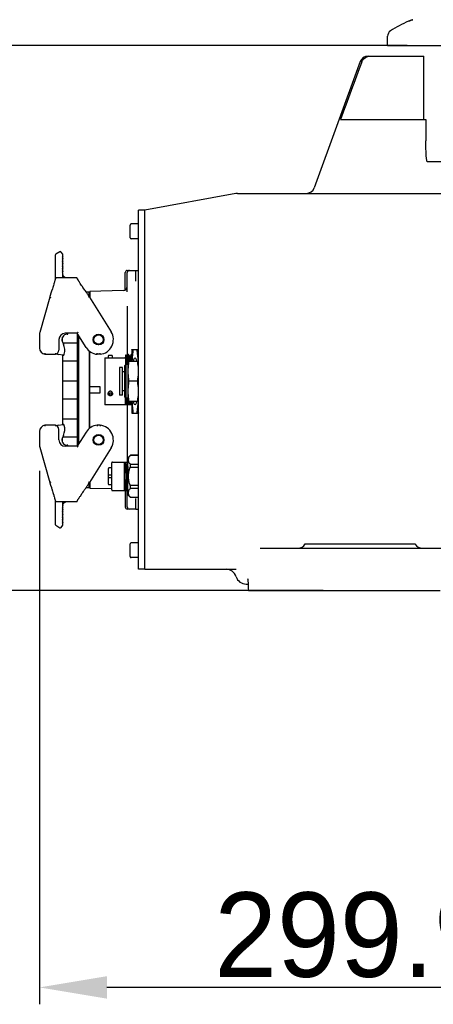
# Model space of a CAD drawing. Header units: millimetres. Extents: x 4086 to 10416, y 123 to 1549.
# Tile 28 of 99: x 6933 to 6982, y 583 to 700. Entities that reach past the tile are written whole.
import ezdxf

# ---------------------------------------------------------------- set-up
doc = ezdxf.new("R2010")
doc.units = ezdxf.units.MM
doc.layers.add('外形图', color=7, linetype='Continuous')
doc.layers.add('尺寸标注', color=7, linetype='Continuous')
doc.styles.add('思源黑', font='SourceHanSansCN-Normal.ttf')
doc.dimstyles.new('尺寸标注_1_4比例中六', dxfattribs={"dimtxt": 10, "dimasz": 8, "dimexe": 2, "dimexo": 1.5, "dimgap": 1, "dimtad": 1, "dimdec": 1, "dimlfac": 4, "dimdsep": 46, "dimtxsty": '思源黑', "dimcen": 0.09, "dimadec": 0, "dimazin": 0, "dimtp": 0.01, "dimtm": 0.01, "dimtfac": 1, "dimtdec": 1, "dimtofl": 0, "dimtmove": 0, "dimatfit": 3, "dimfxl": 1, "dimtolj": 1, "dimarcsym": 0})

# ---------------------------------------------------------------- blocks, each defined once
blk = doc.blocks.new('*D781')
at = {"layer": 'Defpoints', "color": 0}
for p in [(6980.28, 696.58), (6908.77, 632.08), (6959.7, 632.08)]:
    blk.add_point(p, dxfattribs=at)
at = {"layer": '尺寸标注', "color": 0, "lineweight": -2}
for p, q in [((6978.78, 696.58), (6906.77, 696.58)), ((6908.77, 688.58), (6908.77, 640.08)), ((6958.2, 632.08), (6906.77, 632.08))]:
    blk.add_line(p, q, dxfattribs=at)
at = {"layer": '尺寸标注', "color": 0}
for points in [[(6910.11, 688.58), (6907.44, 688.58), (6908.77, 696.58)], [(6907.44, 640.08), (6910.11, 640.08), (6908.77, 632.08)]]:
    blk.add_solid(points, dxfattribs=at)
at = {"layer": '尺寸标注', "color": 0, "insert": (6902.6, 664.03), "char_height": 10, "attachment_point": 5, "rotation": 90, "style": '思源黑'}
blk.add_mtext('\\A1;258', dxfattribs=at)
blk = doc.blocks.new('*D782')
at = {"layer": 'Defpoints', "color": 0}
for p in [(7027.22, 744.58), (6883.24, 632.08), (6959.54, 632.08)]:
    blk.add_point(p, dxfattribs=at)
at = {"layer": '尺寸标注', "color": 0, "lineweight": -2}
for p, q in [((7025.72, 744.58), (6881.24, 744.58)), ((6883.24, 736.58), (6883.24, 640.08)), ((6958.04, 632.08), (6881.24, 632.08))]:
    blk.add_line(p, q, dxfattribs=at)
at = {"layer": '尺寸标注', "color": 0}
for points in [[(6884.57, 736.58), (6881.9, 736.58), (6883.24, 744.58)], [(6881.9, 640.08), (6884.57, 640.08), (6883.24, 632.08)]]:
    blk.add_solid(points, dxfattribs=at)
at = {"layer": '尺寸标注', "color": 0, "insert": (6877.06, 688.06), "char_height": 10, "attachment_point": 5, "rotation": 90, "style": '思源黑'}
blk.add_mtext('\\A1;450', dxfattribs=at)
blk = doc.blocks.new('*D785')
at = {"layer": 'Defpoints', "color": 0}
for p in [(7064.45, 945.7), (6856.6, 632.08), (6970.34, 632.08)]:
    blk.add_point(p, dxfattribs=at)
at = {"layer": '尺寸标注', "color": 0, "lineweight": -2}
for p, q in [((7062.95, 945.7), (6854.6, 945.7)), ((6856.6, 937.7), (6856.6, 640.08)), ((6968.84, 632.08), (6854.6, 632.08))]:
    blk.add_line(p, q, dxfattribs=at)
at = {"layer": '尺寸标注', "color": 0}
for points in [[(6857.93, 937.7), (6855.27, 937.7), (6856.6, 945.7)], [(6855.27, 640.08), (6857.93, 640.08), (6856.6, 632.08)]]:
    blk.add_solid(points, dxfattribs=at)
at = {"layer": '尺寸标注', "color": 0, "insert": (6850.42, 789.19), "char_height": 10, "attachment_point": 5, "rotation": 90, "style": '思源黑'}
blk.add_mtext('\\A1;1256.5', dxfattribs=at)
blk = doc.blocks.new('*D786')
at = {"layer": 'Defpoints', "color": 0}
for p in [(6935.22, 647.74), (7010.2, 627.19), (6935.22, 585.08)]:
    blk.add_point(p, dxfattribs=at)
at = {"layer": '尺寸标注', "color": 0, "lineweight": -2}
for p, q in [((6935.22, 646.24), (6935.22, 583.08)), ((7010.2, 625.69), (7010.2, 583.08)), ((7002.2, 585.08), (6943.22, 585.08))]:
    blk.add_line(p, q, dxfattribs=at)
at = {"layer": '尺寸标注', "color": 0}
for points in [[(6943.22, 586.41), (6943.22, 583.75), (6935.22, 585.08)], [(7002.2, 583.75), (7002.2, 586.41), (7010.2, 585.08)]]:
    blk.add_solid(points, dxfattribs=at)
at = {"layer": '尺寸标注', "color": 0, "insert": (6972.66, 591.26), "char_height": 10, "attachment_point": 5, "style": '思源黑'}
blk.add_mtext('\\A1;299.9', dxfattribs=at)

msp = doc.modelspace()

# ---------------------------------------------------------------- linework, layer by layer
at = {"layer": '外形图', "linetype": 'Continuous'}
for p, q in [((6979.387, 699.612), (6979.414, 699.622)), ((6979.413, 699.622), (6979.387, 699.612)), ((6979.45, 699.635), (6979.413, 699.622)), ((6979.414, 699.622), (6979.45, 699.635)), ((6976.453, 696.577), (6976.453, 697.681)), ((6976.453, 696.577), (7045.134, 696.577)), ((6973.21, 694.669), (6967.775, 679.735)), ((6974.15, 695.327), (6980.755, 695.327)), ((6980.755, 687.827), (6980.755, 695.327)), ((6970.884, 687.827), (6980.974, 687.827)), ((7039.682, 682.827), (6981.132, 682.827)), ((6958.462, 679.057), (6947.7, 677.077)), ((6958.689, 679.077), (7043.056, 679.077)), ((6946.95, 634.577), (6946.95, 677.077)), ((6947.7, 677.077), (6946.95, 677.077)), ((6947.7, 634.577), (6947.7, 677.077)), ((6945.95, 673.827), (6945.95, 675.327)), ((6946.95, 675.452), (6946.075, 675.452)), ((6946.95, 673.702), (6946.075, 673.702)), ((6937.102, 671.766), (6937.102, 668.966)), ((6937.638, 672.171), (6937.16, 671.872)), ((6937.977, 671.865), (6937.811, 672.131)), ((6937.977, 671.7), (6937.927, 671.654)), ((6937.927, 671.654), (6938.022, 671.55)), ((6938.022, 671.55), (6937.927, 671.462)), ((6937.927, 671.462), (6938.022, 671.357)), ((6938.022, 671.357), (6937.927, 671.269)), ((6937.977, 671.7), (6937.977, 671.865)), ((6937.927, 671.269), (6938.022, 671.165)), ((6938.022, 671.165), (6937.927, 671.077)), ((6937.927, 671.077), (6938.022, 670.972)), ((6938.022, 670.972), (6937.927, 670.884)), ((6937.927, 670.884), (6938.022, 670.78)), ((6938.022, 670.78), (6937.927, 670.692)), ((6937.927, 670.692), (6938.022, 670.587)), ((6938.022, 670.587), (6937.927, 670.499)), ((6937.927, 670.499), (6938.022, 670.395)), ((6938.022, 670.395), (6937.927, 670.307)), ((6937.927, 670.307), (6938.022, 670.202)), ((6938.022, 670.202), (6937.927, 670.114)), ((6937.157, 669.044), (6937.127, 669.017)), ((6937.195, 669.061), (6937.157, 669.044)), ((6937.226, 669.065), (6937.195, 669.061)), ((6939.602, 669.065), (6937.226, 669.065)), ((6937.927, 670.114), (6938.022, 670.01)), ((6938.022, 670.01), (6937.927, 669.922)), ((6937.927, 669.922), (6938.022, 669.817)), ((6938.022, 669.817), (6937.927, 669.729)), ((6937.927, 669.729), (6937.977, 669.675)), ((6937.977, 669.53), (6937.977, 669.675)), ((6937.979, 669.532), (6937.977, 669.565)), ((6938.118, 669.219), (6938.1, 669.239)), ((6938.135, 669.201), (6938.117, 669.22)), ((6938.153, 669.185), (6938.135, 669.202)), ((6938.172, 669.17), (6938.153, 669.185)), ((6938.191, 669.156), (6938.172, 669.17)), ((6938.21, 669.143), (6938.191, 669.156)), ((6938.229, 669.131), (6938.21, 669.143)), ((6938.248, 669.121), (6938.229, 669.132)), ((6938.268, 669.111), (6938.248, 669.121)), ((6938.287, 669.103), (6938.267, 669.112)), ((6938.306, 669.096), (6938.286, 669.103)), ((6938.324, 669.089), (6938.304, 669.096)), ((6938.343, 669.083), (6938.323, 669.09)), ((6938.362, 669.079), (6938.342, 669.084)), ((6938.381, 669.074), (6938.36, 669.079)), ((6938.399, 669.071), (6938.379, 669.075)), ((6938.417, 669.069), (6938.397, 669.071)), ((6938.434, 669.067), (6938.415, 669.069)), ((6938.449, 669.066), (6938.432, 669.067)), ((6938.464, 669.065), (6938.447, 669.066)), ((6938.473, 669.065), (6938.462, 669.065)), ((6938.476, 669.065), (6938.472, 669.065)), ((6939.702, 669.015), (6939.672, 669.043)), ((6945.375, 667.635), (6945.375, 669.702)), ((6945.625, 669.952), (6946.625, 669.952)), ((6945.625, 667.42), (6945.625, 669.702)), ((6946.625, 668.701), (6946.625, 669.95)), ((6946.625, 669.95), (6946.95, 669.95)), ((6936.791, 667.918), (6936.749, 667.78)), ((6936.83, 668.048), (6936.791, 667.918)), ((6936.866, 668.17), (6936.83, 668.048)), ((6936.916, 668.337), (6936.866, 668.17)), ((6937.055, 668.804), (6937.029, 668.718)), ((6937.074, 668.872), (6937.055, 668.804)), ((6937.084, 668.906), (6937.068, 668.851)), ((6937.098, 668.953), (6937.084, 668.906)), ((6937.1, 668.962), (6937.098, 668.953)), ((6939.726, 668.961), (6939.724, 668.969)), ((6939.727, 668.955), (6939.726, 668.961)), ((6939.727, 668.954), (6939.727, 668.955)), ((6939.728, 668.947), (6939.728, 668.95)), ((6939.73, 668.943), (6939.728, 668.947)), ((6939.737, 668.925), (6939.734, 668.932)), ((6939.741, 668.915), (6939.737, 668.925)), ((6939.814, 668.871), (6939.758, 668.881)), ((6939.814, 668.786), (6939.814, 668.871)), ((6940.004, 668.497), (6939.959, 668.564)), ((6940.053, 668.425), (6940.004, 668.497)), ((6940.376, 667.949), (6940.311, 668.045)), ((6940.516, 667.745), (6940.376, 667.949)), ((6936.453, 666.802), (6935.254, 662.62)), ((6936.467, 666.851), (6936.453, 666.802)), ((6936.453, 666.802), (6936.572, 666.766)), ((6936.51, 666.991), (6936.467, 666.851)), ((6936.586, 667.243), (6936.51, 666.991)), ((6940.73, 667.427), (6941.125, 667.427)), ((6941.088, 666.883), (6941.034, 666.967)), ((6941.14, 666.802), (6941.034, 666.736)), ((6941.14, 666.802), (6941.088, 666.883)), ((6941.125, 666.815), (6941.125, 667.427)), ((6941.187, 667.14), (6941.125, 667.14)), ((6941.14, 666.802), (6943.709, 662.692)), ((6945.138, 667.568), (6941.187, 667.465)), ((6941.187, 667.465), (6941.187, 666.727)), ((6945.625, 665.706), (6945.625, 659.81)), ((6935.225, 662.413), (6935.225, 660.765)), ((6937.937, 661.507), (6937.937, 662.039)), ((6939.692, 662.515), (6938.275, 662.515)), ((6938.5, 662.395), (6938.6, 662.395)), ((6938.6, 662.395), (6938.6, 662.515)), ((6940.74, 660.837), (6939.692, 662.515)), ((6939.725, 649.191), (6939.725, 662.463)), ((6939.851, 662.26), (6939.851, 649.394)), ((6937.525, 661.765), (6937.525, 660.515)), ((6937.933, 661.507), (6938.06, 661.233)), ((6937.987, 661.39), (6939.725, 661.39)), ((6935.859, 660.024), (6937.119, 660.024)), ((6938.018, 659.922), (6937.431, 660.001)), ((6937.937, 659.933), (6937.937, 651.722)), ((6938.155, 660.013), (6938.163, 660.04)), ((6941.125, 660.418), (6941.125, 651.236)), ((6941.187, 651.286), (6941.187, 660.368)), ((6942.402, 660.024), (6942.047, 660.024)), ((6943.368, 659.821), (6943.368, 659.605)), ((6943.8, 659.885), (6943.432, 659.885)), ((6943.863, 659.605), (6943.863, 659.821)), ((6945.419, 659.939), (6945.438, 659.97)), ((6945.419, 659.939), (6945.419, 658.806)), ((6945.557, 659.765), (6945.438, 659.97)), ((6945.438, 659.97), (6945.438, 659.97)), ((6945.556, 659.765), (6945.6, 659.765)), ((6945.558, 659.764), (6945.557, 659.765)), ((6945.735, 660.001), (6945.599, 659.766)), ((6945.737, 660.002), (6945.735, 660.001)), ((6945.772, 660.002), (6945.737, 660.002)), ((6945.737, 660.002), (6945.737, 660.002)), ((6945.772, 660.002), (6945.774, 660.001)), ((6945.91, 659.765), (6945.774, 660.001)), ((6945.909, 659.765), (6945.953, 659.765)), ((6945.911, 659.764), (6945.91, 659.765)), ((6946.088, 660.001), (6945.952, 659.766)), ((6946.089, 660.002), (6946.088, 660.001)), ((6946.125, 660.002), (6946.089, 660.002)), ((6946.09, 660.002), (6946.089, 660.002)), ((6946.125, 660.002), (6946.126, 660.001)), ((6946.156, 659.95), (6946.126, 660.001)), ((6946.156, 660.548), (6946.169, 660.599)), ((6946.156, 660.548), (6946.156, 659.202)), ((6946.169, 660.599), (6946.936, 660.599)), ((6946.95, 660.548), (6946.936, 660.599)), ((6937.937, 659.265), (6939.725, 659.265)), ((6942.981, 659.605), (6942.981, 654.049)), ((6942.981, 659.605), (6945.356, 659.605)), ((6945.287, 658.674), (6945.44, 658.827)), ((6945.287, 658.674), (6945.287, 654.981)), ((6945.44, 658.827), (6945.44, 654.827)), ((6945.7, 658.827), (6945.44, 658.827)), ((6945.456, 659.349), (6945.456, 658.827)), ((6945.7, 659.202), (6945.7, 654.452)), ((6945.7, 659.202), (6946.95, 659.202)), ((6944.687, 658.452), (6944.687, 655.202)), ((6945.062, 658.452), (6944.687, 658.452)), ((6945.062, 655.202), (6945.062, 658.452)), ((6945.287, 657.946), (6945.062, 657.946)), ((6937.937, 656.89), (6939.725, 656.89)), ((6941.187, 656.233), (6942.387, 656.233)), ((6942.387, 656.233), (6942.387, 655.421)), ((6946.851, 656.827), (6945.798, 656.827)), ((6942.387, 655.421), (6941.187, 655.421)), ((6943.368, 655.33), (6943.368, 655.438)), ((6943.863, 655.438), (6943.863, 655.33)), ((6945.062, 655.202), (6944.687, 655.202)), ((6945.287, 655.708), (6945.062, 655.708)), ((6937.937, 654.765), (6939.725, 654.765)), ((6945.356, 654.049), (6942.981, 654.049)), ((6945.287, 654.981), (6945.44, 654.827)), ((6946.156, 654.027), (6945.404, 654.027)), ((6945.419, 654.027), (6945.419, 654.848)), ((6945.7, 654.827), (6945.44, 654.827)), ((6945.625, 654.027), (6945.625, 647.265)), ((6946.95, 654.452), (6945.7, 654.452)), ((6946.156, 654.452), (6946.156, 653.106)), ((6946.156, 653.106), (6946.169, 653.055)), ((6946.169, 653.055), (6946.936, 653.055)), ((6946.95, 653.106), (6946.936, 653.055)), ((6937.119, 651.631), (6935.859, 651.631)), ((6937.431, 651.653), (6938.018, 651.733)), ((6937.937, 652.39), (6939.725, 652.39)), ((6938.163, 651.614), (6938.155, 651.641)), ((6942.402, 651.631), (6942.047, 651.631)), ((6935.225, 650.89), (6935.225, 649.241)), ((6937.525, 649.89), (6937.525, 651.14)), ((6938.06, 650.421), (6937.933, 650.148)), ((6940.74, 650.817), (6939.692, 649.14)), ((6937.937, 649.616), (6937.937, 650.148)), ((6937.987, 650.265), (6939.725, 650.265)), ((6938.6, 649.259), (6938.5, 649.259)), ((6938.6, 649.14), (6938.6, 649.259)), ((6935.254, 649.034), (6936.453, 644.852)), ((6939.692, 649.14), (6938.275, 649.14)), ((6939.692, 649.14), (6939.762, 649.015)), ((6943.709, 648.962), (6941.14, 644.852)), ((6946, 648.077), (6945.7, 647.777)), ((6946.95, 648.077), (6946, 648.077)), ((6946, 648.071), (6946, 648.077)), ((6946, 648.071), (6946.95, 648.071)), ((6943.781, 643.965), (6943.781, 647.19)), ((6943.856, 647.265), (6945.7, 647.265)), ((6945.306, 643.89), (6945.306, 647.265)), ((6945.7, 643.377), (6945.7, 647.777)), ((6946.95, 646.981), (6946, 646.981)), ((6946, 646.667), (6946, 646.981)), ((6943.381, 644.652), (6943.381, 646.502)), ((6943.381, 645.752), (6943.781, 645.752)), ((6943.781, 646.577), (6943.456, 646.577)), ((6946, 646.667), (6946.95, 646.667)), ((6936.572, 644.888), (6936.453, 644.852)), ((6936.453, 644.852), (6936.467, 644.804)), ((6936.467, 644.804), (6936.546, 644.544)), ((6941.034, 644.919), (6941.14, 644.852)), ((6941.088, 644.772), (6941.14, 644.852)), ((6941.125, 644.227), (6941.125, 644.828)), ((6941.187, 644.927), (6941.187, 644.19)), ((6943.781, 645.402), (6943.381, 645.402)), ((6943.781, 644.577), (6943.456, 644.577)), ((6945.443, 643.89), (6945.443, 645.219)), ((6936.546, 644.544), (6936.63, 644.264)), ((6936.684, 644.087), (6936.76, 643.839)), ((6936.76, 643.839), (6936.806, 643.685)), ((6936.806, 643.685), (6936.849, 643.541)), ((6940.065, 643.247), (6940.29, 643.579)), ((6940.29, 643.579), (6940.354, 643.672)), ((6940.354, 643.672), (6940.42, 643.769)), ((6940.42, 643.769), (6940.525, 643.923)), ((6940.525, 643.923), (6940.598, 644.03)), ((6941.125, 644.227), (6940.73, 644.227)), ((6941.187, 644.515), (6941.125, 644.515)), ((6941.187, 644.19), (6943.781, 644.122)), ((6943.856, 643.89), (6945.7, 643.89)), ((6945.375, 643.89), (6945.375, 641.952)), ((6945.625, 641.952), (6945.625, 643.89)), ((6946.95, 644.487), (6946, 644.487)), ((6946, 644.174), (6946, 644.487)), ((6946, 644.174), (6946.95, 644.174)), ((6937, 643.033), (6937.013, 642.991)), ((6937.013, 642.991), (6937.045, 642.881)), ((6937.045, 642.881), (6937.063, 642.823)), ((6937.063, 642.823), (6937.076, 642.776)), ((6937.07, 642.798), (6937.091, 642.725)), ((6937.091, 642.725), (6937.097, 642.703)), ((6937.097, 642.703), (6937.1, 642.693)), ((6937.1, 642.693), (6937.103, 642.684)), ((6937.102, 642.688), (6937.102, 639.888)), ((6937.129, 642.636), (6937.158, 642.609)), ((6937.226, 642.59), (6939.602, 642.59)), ((6939.602, 642.59), (6939.633, 642.594)), ((6939.633, 642.594), (6939.672, 642.611)), ((6939.672, 642.611), (6939.701, 642.638)), ((6939.683, 642.622), (6939.692, 642.63)), ((6939.731, 642.716), (6939.733, 642.722)), ((6939.758, 642.773), (6939.766, 642.788)), ((6939.889, 642.986), (6939.928, 643.044)), ((6939.928, 643.044), (6939.97, 643.107)), ((6939.97, 643.107), (6940.016, 643.175)), ((6940.016, 643.175), (6940.065, 643.247)), ((6946, 643.077), (6945.7, 643.377)), ((6946.95, 643.084), (6946, 643.084)), ((6946, 643.077), (6946, 643.084)), ((6946.95, 643.077), (6946, 643.077)), ((6946.625, 641.705), (6946.625, 642.953)), ((6937.977, 641.98), (6937.927, 641.925)), ((6937.927, 641.925), (6938.022, 641.837)), ((6938.022, 641.837), (6937.927, 641.733)), ((6937.927, 641.733), (6938.022, 641.645)), ((6938.022, 641.645), (6937.927, 641.54)), ((6937.927, 641.54), (6938.022, 641.452)), ((6938.022, 641.452), (6937.927, 641.348)), ((6937.927, 641.348), (6938.022, 641.26)), ((6938.022, 641.26), (6937.927, 641.155)), ((6937.927, 641.155), (6938.022, 641.067)), ((6938.022, 641.067), (6937.927, 640.963)), ((6937.977, 642.125), (6937.977, 642.136)), ((6937.977, 641.98), (6937.977, 642.09)), ((6937.978, 642.116), (6937.979, 642.125)), ((6937.979, 642.125), (6937.983, 642.152)), ((6937.981, 642.144), (6937.986, 642.169)), ((6946.625, 641.702), (6945.625, 641.702)), ((6946.625, 641.705), (6946.95, 641.705)), ((6937.927, 640.963), (6938.022, 640.875)), ((6938.022, 640.875), (6937.927, 640.77)), ((6937.927, 640.77), (6938.022, 640.682)), ((6938.022, 640.682), (6937.927, 640.578)), ((6937.927, 640.578), (6938.022, 640.49)), ((6938.022, 640.49), (6937.927, 640.385)), ((6937.927, 640.385), (6938.022, 640.297)), ((6938.022, 640.297), (6937.927, 640.193)), ((6937.927, 640.193), (6938.022, 640.105)), ((6938.022, 640.105), (6937.927, 640)), ((6937.927, 640), (6937.977, 639.954)), ((6937.977, 639.789), (6937.977, 639.954)), ((6937.16, 639.782), (6937.638, 639.484)), ((6937.811, 639.523), (6937.977, 639.789)), ((6945.95, 636.077), (6945.95, 637.577)), ((6946.95, 637.702), (6946.075, 637.702)), ((6966.7, 637.577), (6979.699, 637.577)), ((6961.38, 637.077), (7060.575, 637.077)), ((6946.95, 635.952), (6946.075, 635.952)), ((6947.7, 634.577), (6946.95, 634.577)), ((6947.7, 634.577), (6958.512, 634.577)), ((6959.885, 633.424), (6959.885, 633.427)), ((6959.885, 633.427), (6959.899, 633.301)), ((6959.709, 632.827), (6959.936, 632.827)), ((6959.966, 632.077), (6982.7, 632.077))]:
    msp.add_line(p, q, dxfattribs=at)
for points in [[(6937.995, 669.442), (6937.986, 669.482), (6937.982, 669.51), (6937.979, 669.532)], [(6938.023, 669.36), (6938.011, 669.392), (6937.998, 669.43), (6937.989, 669.469), (6937.983, 669.502)], [(6938.084, 669.258), (6938.068, 669.28), (6938.053, 669.304), (6938.038, 669.33), (6938.023, 669.361), (6938.008, 669.399), (6937.995, 669.442)], [(6938.101, 669.238), (6938.083, 669.26), (6938.067, 669.282), (6938.051, 669.306), (6938.037, 669.332)], [(6939.672, 669.043), (6939.633, 669.061), (6939.602, 669.065)], [(6936.946, 668.437), (6936.931, 668.388), (6936.916, 668.337)], [(6937.029, 668.718), (6937.008, 668.649), (6936.946, 668.437)], [(6937.127, 669.017), (6937.112, 668.994), (6937.106, 668.98), (6937.103, 668.97), (6937.1, 668.962)], [(6939.724, 668.969), (6939.718, 668.987), (6939.702, 669.015)], [(6939.728, 668.95), (6939.727, 668.952), (6939.727, 668.954)], [(6939.734, 668.932), (6939.731, 668.938), (6939.73, 668.943)], [(6939.861, 668.712), (6939.845, 668.737), (6939.829, 668.762), (6939.815, 668.785), (6939.801, 668.806), (6939.789, 668.827), (6939.778, 668.845), (6939.768, 668.863), (6939.759, 668.878), (6939.752, 668.892), (6939.746, 668.904), (6939.741, 668.915)], [(6939.959, 668.564), (6939.917, 668.627), (6939.898, 668.656), (6939.879, 668.685), (6939.861, 668.712)], [(6940.311, 668.045), (6940.218, 668.181), (6940.053, 668.425)], [(6936.749, 667.78), (6936.659, 667.483), (6936.586, 667.243)], [(6940.666, 667.523), (6940.628, 667.58), (6940.59, 667.636), (6940.516, 667.745)], [(6941.034, 666.967), (6940.991, 667.032), (6940.949, 667.097), (6940.907, 667.161), (6940.865, 667.224), (6940.825, 667.286), (6940.784, 667.347), (6940.744, 667.407), (6940.666, 667.523)], [(6940.598, 644.03), (6940.635, 644.085), (6940.673, 644.141), (6940.711, 644.198), (6940.75, 644.256), (6940.789, 644.315), (6940.829, 644.375), (6940.869, 644.436), (6940.91, 644.498), (6940.951, 644.561), (6940.993, 644.625), (6941.035, 644.69), (6941.088, 644.772)], [(6936.63, 644.264), (6936.658, 644.175), (6936.684, 644.087)], [(6936.849, 643.541), (6936.907, 643.346), (6936.925, 643.287), (6936.942, 643.23), (6936.958, 643.177), (6937, 643.033)], [(6937.103, 642.684), (6937.106, 642.674), (6937.113, 642.66), (6937.129, 642.636)], [(6937.158, 642.609), (6937.197, 642.593), (6937.226, 642.59)], [(6937.983, 642.152), (6937.988, 642.183), (6937.997, 642.221)], [(6937.997, 642.221), (6938.009, 642.259), (6938.022, 642.292), (6938.036, 642.321), (6938.052, 642.349), (6938.068, 642.374), (6938.086, 642.398), (6938.104, 642.421), (6938.124, 642.442), (6938.144, 642.461), (6938.165, 642.479), (6938.186, 642.495), (6938.208, 642.51), (6938.23, 642.524), (6938.253, 642.536), (6938.276, 642.547), (6938.299, 642.556), (6938.321, 642.564), (6938.344, 642.571), (6938.366, 642.577), (6938.388, 642.581), (6938.409, 642.585), (6938.429, 642.587), (6938.447, 642.589), (6938.463, 642.589), (6938.473, 642.59), (6938.476, 642.59)], [(6939.701, 642.638), (6939.717, 642.665), (6939.724, 642.684), (6939.726, 642.694), (6939.727, 642.699)], [(6939.712, 642.656), (6939.717, 642.665), (6939.724, 642.684)], [(6939.727, 642.699), (6939.727, 642.7), (6939.727, 642.702), (6939.728, 642.704), (6939.728, 642.707), (6939.73, 642.711), (6939.731, 642.716), (6939.733, 642.722), (6939.736, 642.729), (6939.74, 642.738), (6939.745, 642.748)], [(6939.745, 642.748), (6939.751, 642.76), (6939.758, 642.773)], [(6939.766, 642.788), (6939.775, 642.804), (6939.786, 642.822), (6939.797, 642.842), (6939.81, 642.862), (6939.824, 642.884), (6939.839, 642.908), (6939.855, 642.933), (6939.872, 642.959), (6939.889, 642.986)], [(6959.899, 633.301), (6959.935, 632.865), (6959.96, 632.302), (6959.966, 632.077)]]:
    msp.add_lwpolyline(points, dxfattribs=at)
for centre, radius in [((6942.225, 661.765), 0.637), ((6942.225, 661.765), 0.6), ((6942.225, 661.765), 0.55), ((6942.225, 649.89), 0.637), ((6942.225, 649.89), 0.6), ((6942.225, 649.89), 0.55)]:
    msp.add_circle(centre, radius, dxfattribs=at)
for centre, radius, start, end in [((6983.674, 687.836), 12.531, 112.15024, 123.31739), ((6984.298, 686.298), 14.191, 110.58318, 112.13979), ((6984.336, 686.202), 14.294, 111.29324, 112.13708), ((6984.264, 686.384), 14.098, 110.81603, 111.2906), ((6984.273, 686.364), 14.12, 110.58272, 110.81938), ((6984.163, 686.655), 13.809, 110.23384, 110.58083), ((6984.163, 686.656), 13.808, 110.23367, 110.58114), ((6974.15, 694.327), 1, 90, 160), ((6966.835, 680.077), 1, 270, 340), ((6958.689, 677.827), 1.25, 90, 100.42071), ((6946.075, 675.327), 0.125, 90, 180), ((6946.075, 673.827), 0.125, 180, 270), ((6937.227, 671.766), 0.125, 122, 180), ((6937.705, 672.065), 0.125, 32, 122), ((6945.625, 669.702), 0.25, 90, 180), ((6945.875, 669.702), 0.25, 90, 180), ((6945.125, 668.068), 0.5, 271.5, 0), ((6935.975, 662.413), 0.75, 164, 180), ((6938.275, 661.765), 0.75, 90, 180), ((6938.499, 661.77), 0.625, 89.92378, 204.92378), ((6942.225, 661.765), 1.75, 275.82239, 32), ((6936.473, 660.496), 1.75, 344.92378, 24.92378), ((6935.975, 660.765), 0.75, 180, 261.10135), ((6937.025, 660.515), 0.5, 280.90412, 0), ((6937.447, 660.125), 0.125, 185.25008, 262.32378), ((6938.034, 660.046), 0.125, 262.32378, 344.92378), ((6942.225, 661.765), 1.75, 212, 264.17777), ((6943.432, 659.821), 0.0635, 90, 180), ((6943.8, 659.821), 0.0635, 0, 90), ((6943.619, 662.434), 2.835, 266.45659, 266.59175), ((6943.616, 662.378), 2.78, 266.59115, 267.10595), ((6943.617, 662.405), 2.806, 267.10679, 267.54798), ((6943.616, 662.372), 2.774, 267.54683, 267.95308), ((6943.616, 662.386), 2.787, 267.95478, 268.34999), ((6943.616, 662.363), 2.764, 268.34752, 268.94481), ((6943.616, 662.386), 2.788, 268.94792, 269.99715), ((6943.616, 662.389), 2.791, 270.0033, 271.05167), ((6943.616, 662.379), 2.781, 271.05695, 271.65076), ((6943.616, 662.375), 2.777, 271.64928, 272.04599), ((6943.615, 662.383), 2.785, 272.04779, 272.45183), ((6943.615, 662.4), 2.802, 272.45113, 272.89367), ((6943.616, 662.383), 2.784, 272.89445, 273.40855), ((6943.612, 662.446), 2.848, 273.40862, 273.54307), ((6945.356, 659.669), 0.0635, 270, 0), ((6868.324, 657.127), 77.164, 1.26617, 1.65018), ((6943.553, 655.33), 0.185, 179.47988, 180.00173), ((6943.582, 655.425), 0.217, 138.57144, 143.10232), ((6943.586, 655.421), 0.222, 137.81851, 138.58535), ((6943.591, 655.416), 0.229, 131.35199, 137.77987), ((6943.582, 655.331), 0.115, 188.3468, 200.55238), ((6943.65, 655.331), 0.115, 339.42479, 351.69475), ((6943.642, 655.418), 0.228, 42.1965, 48.6827), ((6943.646, 655.421), 0.222, 41.40266, 42.18356), ((6943.65, 655.425), 0.217, 36.65248, 41.41788), ((6943.678, 655.33), 0.186, 359.48161, 360), ((6945.356, 653.986), 0.0635, 40.48574, 90), ((7000.838, 656.229), 55.17, 181.46237, 181.8496), ((6985.912, 655.481), 40.053, 181.48068, 182.08035), ((6935.975, 650.89), 0.75, 98.8987, 180), ((6937.025, 651.14), 0.5, 0, 79.09593), ((6937.447, 651.53), 0.125, 97.67622, 174.74987), ((6938.034, 651.609), 0.125, 15.07622, 97.67622), ((6936.473, 651.159), 1.75, 335.07622, 15.07622), ((6942.225, 649.89), 1.75, 95.82223, 148), ((6942.225, 649.89), 1.75, 328, 84.17782), ((6935.975, 649.241), 0.75, 180, 196), ((6938.275, 649.89), 0.75, 180, 270), ((6938.499, 649.884), 0.625, 155.07622, 270.07622), ((6943.856, 647.19), 0.075, 90, 180), ((6943.456, 646.502), 0.075, 90, 180), ((6943.456, 644.652), 0.075, 180, 270), ((6943.856, 643.965), 0.075, 180, 270), ((6945.125, 643.586), 0.5, 0, 37.59045), ((6938.477, 642.09), 0.5, 175.95086, 180), ((6945.625, 641.952), 0.25, 180, 270), ((6945.875, 641.952), 0.25, 180, 270), ((6937.227, 639.888), 0.125, 180, 238), ((6937.705, 639.59), 0.125, 238, 328), ((6946.075, 637.577), 0.125, 90, 180), ((6965.834, 638.077), 1, 270, 330), ((6980.566, 638.077), 1, 210, 270), ((6946.075, 636.077), 0.125, 180, 270), ((6957.325, 633.327), 1.25, 17.4576, 90), ((6959.709, 634.077), 1.25, 197.4576, 270)]:
    msp.add_arc(centre, radius, start, end, dxfattribs=at)
for centre, major_axis, ratio, start_param, end_param in [((7010.2, 802.713), (0, 844.769), 0.0349208, 1.7072159, 1.710263), ((6946.549, 659.224), (0, 0.341), 0.5773503, 4.6475521, 7.9188126), ((6946.549, 654.43), (0, 0.341), 0.5773503, 1.5059594, 4.7772199)]:
    msp.add_ellipse(centre, major_axis=major_axis, ratio=ratio, start_param=start_param, end_param=end_param, dxfattribs=at)
for points in [[(6976.791, 698.307), (6976.593, 698.177), (6976.453, 697.918), (6976.453, 697.681)], [(6973.405, 694.655), (6972.564, 692.379), (6971.724, 690.103), (6970.884, 687.827)], [(6981.132, 682.827), (6981.114, 682.868), (6981.105, 682.914), (6981.097, 682.958)]]:
    msp.add_open_spline(points, degree=3, dxfattribs=at)
for points, knots in [([(6973.405, 694.655), (6973.48, 694.86), (6973.789, 695.224), (6974.24, 695.327), (6974.459, 695.327)], [0, 0, 0, 0, 4671.6223861, 9363.4031793, 9363.4031793, 9363.4031793, 9363.4031793]), ([(6981.097, 682.958), (6981.029, 683.316), (6981.009, 684.095), (6980.988, 684.868), (6980.986, 685.278)], [0, 0, 0, 0, 4463.607005, 9479.1855776, 9479.1855776, 9479.1855776, 9479.1855776]), ([(6937.977, 669.065), (6937.98, 669.064), (6937.975, 669.077), (6937.977, 669.085), (6937.976, 669.109), (6937.977, 669.146), (6937.977, 669.203), (6937.977, 669.272), (6937.977, 669.383), (6937.977, 669.47), (6937.977, 669.53)], [0, 0, 0, 0, 537.4673886, 1204.3433934, 2130.0739018, 4721.0566234, 8222.0209168, 12506.3230244, 17425.1704255, 28464.1422417, 28464.1422417, 28464.1422417, 28464.1422417]), ([(6939.762, 662.64), (6939.753, 662.625), (6939.731, 662.583), (6939.708, 662.541), (6939.692, 662.515)], [0, 0, 0, 0, 3109.230966, 8595.6826953, 8595.6826953, 8595.6826953, 8595.6826953]), ([(6935.869, 660.149), (6935.866, 660.119), (6935.866, 660.077), (6935.861, 660.036), (6935.859, 660.024)], [0, 0, 0, 0, 6004.6203257, 8511.024484, 8511.024484, 8511.024484, 8511.024484]), ([(6937.106, 660.149), (6937.11, 660.119), (6937.11, 660.077), (6937.116, 660.036), (6937.119, 660.024)], [0, 0, 0, 0, 6016.142583, 8536.5030681, 8536.5030681, 8536.5030681, 8536.5030681]), ([(6942.047, 660.024), (6942.047, 660.027), (6942.052, 660.068), (6942.051, 660.11), (6942.053, 660.149)], [0, 0, 0, 0, 660.9036766, 8638.6960659, 8638.6960659, 8638.6960659, 8638.6960659]), ([(6942.402, 660.024), (6942.401, 660.027), (6942.395, 660.068), (6942.398, 660.11), (6942.396, 660.149)], [0, 0, 0, 0, 665.8922357, 8645.8989135, 8645.8989135, 8645.8989135, 8645.8989135]), ([(6945.438, 659.97), (6945.439, 659.97), (6945.439, 659.969), (6945.44, 659.966), (6945.44, 659.962), (6945.441, 659.957), (6945.441, 659.95), (6945.442, 659.94), (6945.443, 659.923), (6945.444, 659.9), (6945.445, 659.872), (6945.446, 659.839), (6945.447, 659.802), (6945.448, 659.76), (6945.45, 659.696), (6945.452, 659.604), (6945.454, 659.482), (6945.455, 659.395), (6945.456, 659.349)], [0, 0, 0, 0, 147.4835371, 398.9784391, 756.5487429, 1220.6603488, 1791.3308952, 2468.4390956, 4141.1871429, 6237.1320512, 8753.5399307, 11685.7274479, 15028.6732874, 18777.309637, 22925.9374243, 32397.5087566, 43387.8808222, 55817.8249298, 55817.8249298, 55817.8249298, 55817.8249298]), ([(6945.573, 659.628), (6945.572, 659.646), (6945.57, 659.671), (6945.568, 659.703), (6945.566, 659.722), (6945.564, 659.737), (6945.562, 659.749), (6945.56, 659.758), (6945.559, 659.762), (6945.558, 659.764)], [0, 0, 0, 0, 10230.003015, 14405.5942187, 17947.8291666, 20854.4973758, 23125.3768833, 24762.977022, 25779.3684605, 25779.3684605, 25779.3684605, 25779.3684605]), ([(6945.6, 659.765), (6945.6, 659.765), (6945.601, 659.765), (6945.602, 659.763), (6945.603, 659.76), (6945.604, 659.756), (6945.605, 659.752), (6945.607, 659.743), (6945.609, 659.729), (6945.611, 659.71), (6945.613, 659.686), (6945.615, 659.658), (6945.617, 659.638), (6945.617, 659.628)], [0, 0, 0, 0, 338.9257861, 887.3304952, 1706.8248607, 2814.2347337, 4215.706249, 5913.9076214, 10204.5295012, 15689.7090546, 22366.084958, 30223.425919, 39250.0553405, 39250.0553405, 39250.0553405, 39250.0553405]), ([(6945.739, 660), (6945.738, 660.001), (6945.738, 660.001), (6945.737, 660.002), (6945.737, 660.002)], [0, 0, 0, 0, 2903.0065006, 8714.5500036, 8714.5500036, 8714.5500036, 8714.5500036]), ([(6945.777, 659.203), (6945.776, 659.261), (6945.773, 659.37), (6945.768, 659.523), (6945.763, 659.657), (6945.759, 659.755), (6945.756, 659.822), (6945.753, 659.865), (6945.751, 659.901), (6945.749, 659.933), (6945.746, 659.958), (6945.744, 659.977), (6945.742, 659.99), (6945.74, 659.997), (6945.739, 659.999), (6945.739, 660)], [0, 0, 0, 0, 9949.1607055, 18806.0562428, 26503.1211517, 32985.2000652, 35754.5749222, 38202.6578964, 40325.5701486, 42119.5252451, 43580.9478915, 44707.8490595, 45500.5190658, 45772.6123248, 45963.8016997, 45963.8016997, 45963.8016997, 45963.8016997]), ([(6945.774, 660.001), (6945.774, 660), (6945.775, 659.997), (6945.776, 659.993), (6945.777, 659.987), (6945.779, 659.977), (6945.781, 659.959), (6945.784, 659.935), (6945.786, 659.904), (6945.788, 659.867), (6945.791, 659.825), (6945.793, 659.777), (6945.796, 659.724), (6945.799, 659.642), (6945.803, 659.527), (6945.808, 659.373), (6945.811, 659.264), (6945.813, 659.207)], [0, 0, 0, 0, 205.3677069, 504.0071232, 898.3002493, 1389.0828621, 2661.0010029, 4320.0259914, 6364.537335, 8790.6316949, 11593.7625206, 14769.2764192, 18311.7189717, 22213.9390148, 31068.0637954, 41266.8757132, 52733.0712762, 52733.0712762, 52733.0712762, 52733.0712762]), ([(6945.926, 659.628), (6945.925, 659.646), (6945.923, 659.671), (6945.92, 659.703), (6945.918, 659.722), (6945.917, 659.737), (6945.915, 659.749), (6945.913, 659.758), (6945.911, 659.762), (6945.911, 659.764)], [0, 0, 0, 0, 10238.1072565, 14416.986195, 17962.1209424, 20871.4076696, 23144.4783923, 24783.6968487, 25801.0015672, 25801.0015672, 25801.0015672, 25801.0015672]), ([(6945.953, 659.765), (6945.953, 659.765), (6945.954, 659.765), (6945.955, 659.763), (6945.956, 659.76), (6945.957, 659.756), (6945.958, 659.752), (6945.96, 659.743), (6945.962, 659.729), (6945.964, 659.71), (6945.966, 659.686), (6945.968, 659.658), (6945.969, 659.638), (6945.97, 659.628)], [0, 0, 0, 0, 338.8139429, 886.8514971, 1706.6010162, 2814.9867976, 4218.0211307, 5918.2156491, 10213.4599331, 15703.0152937, 22384.1769667, 30248.1800047, 39282.9417762, 39282.9417762, 39282.9417762, 39282.9417762]), ([(6946.091, 660), (6946.091, 660.001), (6946.091, 660.001), (6946.09, 660.002), (6946.09, 660.002)], [0, 0, 0, 0, 2903.0105013, 8721.8321863, 8721.8321863, 8721.8321863, 8721.8321863]), ([(6946.13, 659.204), (6946.129, 659.262), (6946.126, 659.371), (6946.121, 659.524), (6946.116, 659.657), (6946.112, 659.755), (6946.109, 659.823), (6946.106, 659.865), (6946.104, 659.902), (6946.101, 659.933), (6946.099, 659.958), (6946.097, 659.977), (6946.095, 659.99), (6946.093, 659.997), (6946.092, 659.999), (6946.091, 660)], [0, 0, 0, 0, 9959.3698423, 18824.5353766, 26528.8190627, 33016.2099797, 35787.8109971, 38237.8326104, 40362.2611591, 42157.1745092, 43619.1235274, 44746.5870812, 45539.5089557, 45811.4913784, 46002.3657191, 46002.3657191, 46002.3657191, 46002.3657191]), ([(6946.126, 660.001), (6946.127, 660), (6946.127, 659.999), (6946.129, 659.994), (6946.13, 659.987), (6946.132, 659.975), (6946.134, 659.96), (6946.136, 659.942), (6946.138, 659.911), (6946.141, 659.864), (6946.145, 659.798), (6946.149, 659.719), (6946.152, 659.628), (6946.155, 659.563), (6946.156, 659.529)], [0, 0, 0, 0, 198.0775469, 466.9375979, 1223.8314801, 2277.27021, 3628.6332035, 5278.0458684, 7224.5345665, 11999.4237707, 17933.3612962, 25004.1543799, 33180.5836289, 42427.6432846, 42427.6432846, 42427.6432846, 42427.6432846]), ([(6946.326, 660.599), (6946.29, 660.368), (6946.228, 659.903), (6946.191, 659.436), (6946.181, 659.202)], [0, 0, 0, 0, 4360.5347843, 8714.9104451, 8714.9104451, 8714.9104451, 8714.9104451]), ([(6946.925, 659.202), (6946.914, 659.436), (6946.877, 659.903), (6946.815, 660.368), (6946.78, 660.599)], [0, 0, 0, 0, 4363.6092291, 8733.3906423, 8733.3906423, 8733.3906423, 8733.3906423]), ([(6945.602, 658.833), (6945.6, 658.919), (6945.595, 659.078), (6945.588, 659.298), (6945.581, 659.477), (6945.576, 659.582), (6945.573, 659.628)], [0, 0, 0, 0, 5002.8800664, 9287.4687229, 12783.8452615, 15435.3807049, 15435.3807049, 15435.3807049, 15435.3807049]), ([(6945.617, 659.628), (6945.62, 659.582), (6945.625, 659.477), (6945.632, 659.298), (6945.639, 659.078), (6945.644, 658.919), (6945.646, 658.833)], [0, 0, 0, 0, 2651.7947155, 6148.4592477, 10433.5217099, 15436.8489654, 15436.8489654, 15436.8489654, 15436.8489654]), ([(6945.798, 659.202), (6945.783, 659.104), (6945.727, 658.71), (6945.7, 658.313), (6945.7, 658.015)], [0, 0, 0, 0, 2180.3035105, 8706.1885082, 8706.1885082, 8706.1885082, 8706.1885082]), ([(6945.944, 659.205), (6945.941, 659.287), (6945.937, 659.401), (6945.931, 659.542), (6945.928, 659.601), (6945.926, 659.628)], [0, 0, 0, 0, 7138.6396643, 9984.9390436, 12323.8548721, 12323.8548721, 12323.8548721, 12323.8548721]), ([(6945.97, 659.628), (6945.972, 659.601), (6945.975, 659.542), (6945.981, 659.401), (6945.985, 659.287), (6945.988, 659.205)], [0, 0, 0, 0, 2339.3660101, 5186.2187113, 12326.2577495, 12326.2577495, 12326.2577495, 12326.2577495]), ([(6946.95, 658.015), (6946.95, 658.313), (6946.922, 658.71), (6946.866, 659.104), (6946.851, 659.202)], [0, 0, 0, 0, 6544.2140437, 8730.6412813, 8730.6412813, 8730.6412813, 8730.6412813]), ([(6945.7, 658.015), (6945.7, 657.717), (6945.727, 657.319), (6945.783, 656.926), (6945.798, 656.827)], [0, 0, 0, 0, 6521.0913648, 8699.7932966, 8699.7932966, 8699.7932966, 8699.7932966]), ([(6946.851, 656.827), (6946.866, 656.926), (6946.922, 657.319), (6946.95, 657.717), (6946.95, 658.015)], [0, 0, 0, 0, 2186.9129226, 8732.5806079, 8732.5806079, 8732.5806079, 8732.5806079]), ([(6945.798, 656.827), (6945.783, 656.729), (6945.727, 656.335), (6945.7, 655.938), (6945.7, 655.64)], [0, 0, 0, 0, 2179.3623044, 8702.4301702, 8702.4301702, 8702.4301702, 8702.4301702]), ([(6946.95, 655.64), (6946.95, 655.938), (6946.922, 656.335), (6946.866, 656.729), (6946.851, 656.827)], [0, 0, 0, 0, 6541.4736226, 8726.9852832, 8726.9852832, 8726.9852832, 8726.9852832]), ([(6943.408, 655.555), (6943.395, 655.538), (6943.375, 655.501), (6943.368, 655.459), (6943.368, 655.438)], [0, 0, 0, 0, 4382.8495375, 8657.5225139, 8657.5225139, 8657.5225139, 8657.5225139]), ([(6943.863, 655.328), (6943.863, 655.314), (6943.86, 655.284), (6943.845, 655.241), (6943.821, 655.203), (6943.789, 655.169), (6943.751, 655.142), (6943.694, 655.115), (6943.615, 655.102), (6943.535, 655.116), (6943.479, 655.143), (6943.441, 655.17), (6943.41, 655.204), (6943.386, 655.243), (6943.371, 655.286), (6943.368, 655.315), (6943.368, 655.33)], [0, 0, 0, 0, 2947.8631002, 5911.8731829, 8903.9118503, 11934.7862278, 15009.2996739, 18125.482477, 24416.5335721, 30705.9098619, 33820.3090103, 36892.7715484, 39921.6426392, 42912.0225979, 45875.0544867, 48822.3085041, 48822.3085041, 48822.3085041, 48822.3085041]), ([(6943.792, 655.589), (6943.769, 655.609), (6943.712, 655.642), (6943.616, 655.658), (6943.519, 655.642), (6943.463, 655.609), (6943.439, 655.589)], [0, 0, 0, 0, 3770.0577823, 7678.552719, 11586.9940379, 15357.105352, 15357.105352, 15357.105352, 15357.105352]), ([(6943.765, 655.298), (6943.765, 655.307), (6943.763, 655.324), (6943.754, 655.348), (6943.74, 655.371), (6943.715, 655.398), (6943.673, 655.421), (6943.616, 655.431), (6943.558, 655.421), (6943.516, 655.398), (6943.491, 655.371), (6943.477, 655.348), (6943.469, 655.324), (6943.467, 655.307), (6943.467, 655.298)], [0, 0, 0, 0, 2448.3614914, 4931.4560371, 7466.4332519, 10071.2241408, 15471.8337903, 21067.1757862, 26662.5124437, 32063.3750692, 34668.370904, 37203.6020007, 39686.8791186, 42135.2790037, 42135.2790037, 42135.2790037, 42135.2790037]), ([(6943.467, 655.298), (6943.467, 655.29), (6943.469, 655.273), (6943.477, 655.248), (6943.491, 655.226), (6943.516, 655.199), (6943.558, 655.176), (6943.616, 655.166), (6943.673, 655.176), (6943.715, 655.199), (6943.74, 655.226), (6943.754, 655.248), (6943.763, 655.273), (6943.765, 655.29), (6943.765, 655.298)], [0, 0, 0, 0, 2447.8098658, 4930.3449605, 7464.7510348, 10068.955054, 15468.3479247, 21062.4292678, 26656.5052737, 32056.1510591, 34660.5599823, 37195.2198814, 39677.9375071, 42125.7857579, 42125.7857579, 42125.7857579, 42125.7857579]), ([(6943.758, 655.29), (6943.753, 655.277), (6943.738, 655.252), (6943.704, 655.223), (6943.662, 655.205), (6943.616, 655.199), (6943.569, 655.205), (6943.527, 655.223), (6943.494, 655.252), (6943.479, 655.277), (6943.474, 655.29)], [0, 0, 0, 0, 3384.8638331, 6921.465875, 10603.5583293, 14372.7618973, 18141.9654653, 21824.0579195, 25360.6599615, 28745.5237946, 28745.5237946, 28745.5237946, 28745.5237946]), ([(6943.863, 655.438), (6943.863, 655.459), (6943.856, 655.5), (6943.837, 655.537), (6943.824, 655.554)], [0, 0, 0, 0, 4280.4765699, 8667.7258199, 8667.7258199, 8667.7258199, 8667.7258199]), ([(6945.7, 655.64), (6945.7, 655.342), (6945.727, 654.944), (6945.783, 654.551), (6945.798, 654.452)], [0, 0, 0, 0, 6518.4736334, 8696.3009789, 8696.3009789, 8696.3009789, 8696.3009789]), ([(6946.851, 654.452), (6946.866, 654.551), (6946.922, 654.944), (6946.95, 655.342), (6946.95, 655.64)], [0, 0, 0, 0, 2186.0653272, 8729.1960676, 8729.1960676, 8729.1960676, 8729.1960676]), ([(6945.533, 654.027), (6945.528, 654.143), (6945.52, 654.408), (6945.514, 654.673), (6945.51, 654.822)], [0, 0, 0, 0, 3824.8907874, 8699.2300828, 8699.2300828, 8699.2300828, 8699.2300828]), ([(6945.546, 654.824), (6945.549, 654.675), (6945.556, 654.409), (6945.564, 654.144), (6945.568, 654.027)], [0, 0, 0, 0, 4873.2644442, 8696.0757545, 8696.0757545, 8696.0757545, 8696.0757545]), ([(6945.715, 654.027), (6945.713, 654.054), (6945.71, 654.113), (6945.704, 654.253), (6945.7, 654.367), (6945.697, 654.449)], [0, 0, 0, 0, 2336.3804936, 5179.5097619, 12309.731766, 12309.731766, 12309.731766, 12309.731766]), ([(6945.741, 654.449), (6945.744, 654.367), (6945.748, 654.253), (6945.754, 654.113), (6945.757, 654.054), (6945.759, 654.027)], [0, 0, 0, 0, 7129.0299636, 9971.6992627, 12307.5131333, 12307.5131333, 12307.5131333, 12307.5131333]), ([(6945.908, 654.448), (6945.91, 654.372), (6945.914, 654.232), (6945.918, 654.091), (6945.921, 654.027)], [0, 0, 0, 0, 4718.2431714, 8706.1786414, 8706.1786414, 8706.1786414, 8706.1786414]), ([(6946.049, 654.448), (6946.051, 654.405), (6946.056, 654.264), (6946.062, 654.124), (6946.068, 654.027)], [0, 0, 0, 0, 2687.3123326, 8709.8342031, 8709.8342031, 8709.8342031, 8709.8342031]), ([(6946.112, 654.027), (6946.11, 654.054), (6946.107, 654.113), (6946.101, 654.253), (6946.097, 654.367), (6946.094, 654.448)], [0, 0, 0, 0, 2338.6220229, 5184.8938722, 12321.5220049, 12321.5220049, 12321.5220049, 12321.5220049]), ([(6946.181, 654.452), (6946.191, 654.218), (6946.228, 653.751), (6946.29, 653.287), (6946.326, 653.055)], [0, 0, 0, 0, 4349.6466985, 8705.4458107, 8705.4458107, 8705.4458107, 8705.4458107]), ([(6946.78, 653.055), (6946.815, 653.287), (6946.877, 653.751), (6946.914, 654.218), (6946.925, 654.452)], [0, 0, 0, 0, 4365.106883, 8724.0482054, 8724.0482054, 8724.0482054, 8724.0482054]), ([(6935.859, 651.631), (6935.861, 651.619), (6935.866, 651.577), (6935.866, 651.535), (6935.869, 651.506)], [0, 0, 0, 0, 2501.9729632, 8495.5230789, 8495.5230789, 8495.5230789, 8495.5230789]), ([(6937.119, 651.631), (6937.116, 651.619), (6937.11, 651.577), (6937.11, 651.535), (6937.106, 651.506)], [0, 0, 0, 0, 2516.0671093, 8521.4862136, 8521.4862136, 8521.4862136, 8521.4862136]), ([(6942.047, 651.631), (6942.047, 651.628), (6942.052, 651.586), (6942.051, 651.544), (6942.053, 651.506)], [0, 0, 0, 0, 659.8174648, 8624.5730957, 8624.5730957, 8624.5730957, 8624.5730957]), ([(6942.402, 651.631), (6942.401, 651.628), (6942.395, 651.586), (6942.398, 651.544), (6942.396, 651.506)], [0, 0, 0, 0, 664.9120203, 8631.8977056, 8631.8977056, 8631.8977056, 8631.8977056]), ([(6946, 646.981), (6945.963, 647.023), (6945.896, 647.107), (6945.815, 647.242), (6945.762, 647.382), (6945.743, 647.526), (6945.762, 647.67), (6945.815, 647.809), (6945.896, 647.944), (6945.963, 648.029), (6946, 648.071)], [0, 0, 0, 0, 3924.2008024, 7616.1497428, 11090.6691438, 14426.7272052, 17762.7853041, 21237.3046676, 24929.2536051, 28853.4544046, 28853.4544046, 28853.4544046, 28853.4544046]), ([(6945.406, 647.265), (6945.41, 647.151), (6945.417, 646.873), (6945.425, 646.399), (6945.435, 645.83), (6945.44, 645.426), (6945.443, 645.219)], [0, 0, 0, 0, 2562.2592779, 6270.3264719, 10707.7827315, 15388.971582, 15388.971582, 15388.971582, 15388.971582]), ([(6945.576, 645.402), (6945.569, 645.606), (6945.557, 645.999), (6945.54, 646.47), (6945.527, 646.802), (6945.517, 646.996), (6945.507, 647.146), (6945.5, 647.231), (6945.495, 647.265)], [0, 0, 0, 0, 7255.0690958, 13978.7084973, 16753.5521509, 19074.9059061, 20891.2931469, 22098.5337566, 22098.5337566, 22098.5337566, 22098.5337566]), ([(6945.646, 647.265), (6945.652, 647.181), (6945.661, 646.987), (6945.673, 646.662), (6945.687, 646.276), (6945.695, 646.001), (6945.7, 645.857)], [0, 0, 0, 0, 2752.7764389, 6377.6423082, 10674.1866381, 15404.3065731, 15404.3065731, 15404.3065731, 15404.3065731]), ([(6946, 644.487), (6945.925, 644.659), (6945.83, 644.926), (6945.761, 645.296), (6945.744, 645.577), (6945.761, 645.859), (6945.83, 646.228), (6945.925, 646.495), (6946, 646.667)], [0, 0, 0, 0, 5527.1541645, 8292.860596, 11058.3087363, 13823.7569098, 16589.4633059, 22116.6174682, 22116.6174682, 22116.6174682, 22116.6174682]), ([(6945.494, 643.89), (6945.489, 643.969), (6945.48, 644.153), (6945.468, 644.459), (6945.456, 644.823), (6945.447, 645.082), (6945.443, 645.219)], [0, 0, 0, 0, 2764.1498846, 6379.5990517, 10663.6193411, 15399.3671029, 15399.3671029, 15399.3671029, 15399.3671029]), ([(6945.645, 643.89), (6945.641, 643.917), (6945.635, 643.986), (6945.626, 644.106), (6945.618, 644.26), (6945.607, 644.523), (6945.592, 644.907), (6945.581, 645.229), (6945.576, 645.402)], [0, 0, 0, 0, 1226.9501514, 3015.7873779, 5294.0221639, 7975.2759459, 14562.5144065, 22124.0302172, 22124.0302172, 22124.0302172, 22124.0302172]), ([(6946, 643.084), (6945.963, 643.126), (6945.896, 643.21), (6945.815, 643.345), (6945.762, 643.485), (6945.743, 643.629), (6945.762, 643.772), (6945.815, 643.912), (6945.896, 644.047), (6945.963, 644.132), (6946, 644.174)], [0, 0, 0, 0, 3922.9926656, 7613.8049723, 11087.2546791, 14422.2856743, 17757.3167069, 21230.7663762, 24921.57868, 28844.5713427, 28844.5713427, 28844.5713427, 28844.5713427]), ([(6937.976, 642.136), (6937.974, 642.195), (6937.978, 642.28), (6937.976, 642.388), (6937.977, 642.456), (6937.976, 642.508), (6937.979, 642.555), (6937.973, 642.569), (6937.979, 642.591), (6937.977, 642.59)], [0, 0, 0, 0, 9834.3561284, 14195.2655151, 17985.3723016, 21077.518743, 23363.796764, 24767.1398185, 25240.9860967, 25240.9860967, 25240.9860967, 25240.9860967])]:
    msp.add_open_spline(points, degree=3, knots=knots, dxfattribs=at)

# ---------------------------------------------------------------- dimensions: what is measured, and where the dimension line sits
at = {"layer": '尺寸标注'}
dim = msp.add_linear_dim(base=(6856.601, 632.077), p1=(7064.45, 945.702), p2=(6970.336, 632.077), angle=270, text='1256.5', dimstyle='尺寸标注_1_4比例中六', dxfattribs=at)
dim.commit()
dim.dimension.update_dxf_attribs({"geometry": '*D785', "text_midpoint": (6856.601, 789.195), "dimtype": 160})
for base, p1, p2, angle, picture, middle in [((6883.238, 632.077), (7027.223, 744.577), (6959.538, 632.077), 270, '*D782', (6883.238, 688.059)), ((6908.773, 632.077), (6980.285, 696.577), (6959.701, 632.077), 270, '*D781', (6908.773, 664.034)), ((6935.225, 585.08), (7010.2, 627.191), (6935.225, 647.741), 180, '*D786', (6972.663, 585.08))]:
    dim = msp.add_linear_dim(base=base, p1=p1, p2=p2, angle=angle, dimstyle='尺寸标注_1_4比例中六', dxfattribs=at)
    dim.commit()
    dim.dimension.update_dxf_attribs({"geometry": picture, "text_midpoint": middle, "dimtype": 160})

doc.saveas('drawing.dxf')
